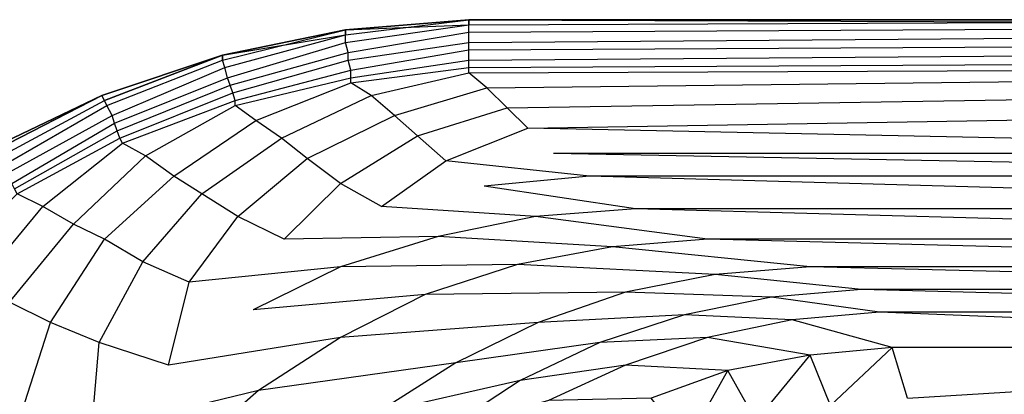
# Model space of a CAD drawing. Extents: x 0 to 1.9, y 0 to 0.8.
# Tile 6 of 15: x 0.22 to 0.63, y 0.64 to 0.8. Entities that reach past the tile are written whole.
import ezdxf

# ---------------------------------------------------------------- set-up
doc = ezdxf.new("R2010")
doc.units = 0
doc.layers.add('L2_CETUS_BQ190CEU7V_WANNE___REP', color=7, linetype='CONTINUOUS')
doc.layers.add('L3_CETUS_BQ190CEU7V_VER___REPLA', color=7, linetype='CONTINUOUS')

msp = doc.modelspace()

# ---------------------------------------------------------------- linework, layer by layer
at = {"layer": 'L2_CETUS_BQ190CEU7V_WANNE___REP', "color": 8}
for points, invisible_edges in [([(0.355029, 0.795733, 0.582), (0.407143, 0.797867, 0.58), (0.407143, 0.8, 0.582), (0.355029, 0.795733, 0.582)], 14), ([(0.407143, 0.8, 0.595), (0.355029, 0.795733, 0.582), (0.407143, 0.8, 0.582), (0.407143, 0.8, 0.595)], 13), ([(0.355029, 0.795733, 0.582), (0.407143, 0.8, 0.595), (0.355029, 0.795733, 0.595), (0.355029, 0.795733, 0.582)], 14), ([(0.407143, 0.8, 0.595), (0.355029, 0.7936, 0.597), (0.355029, 0.795733, 0.595), (0.407143, 0.8, 0.595)], 13), ([(0.355029, 0.7936, 0.597), (0.407143, 0.8, 0.595), (0.407143, 0.797867, 0.597), (0.355029, 0.7936, 0.597)], 14), ([(0.95, 0.797867, 0.58), (0.407143, 0.8, 0.582), (0.407143, 0.797867, 0.58), (0.95, 0.797867, 0.58)], 13), ([(0.407143, 0.8, 0.582), (0.95, 0.797867, 0.58), (0.95, 0.8, 0.582), (0.407143, 0.8, 0.582)], 14), ([(0.95, 0.8, 0.595), (0.407143, 0.8, 0.582), (0.95, 0.8, 0.582), (0.95, 0.8, 0.595)], 13), ([(0.407143, 0.8, 0.582), (0.95, 0.8, 0.595), (0.407143, 0.8, 0.595), (0.407143, 0.8, 0.582)], 14), ([(0.95, 0.8, 0.595), (0.407143, 0.797867, 0.597), (0.407143, 0.8, 0.595), (0.95, 0.8, 0.595)], 13), ([(0.407143, 0.797867, 0.597), (0.95, 0.8, 0.595), (0.95, 0.797867, 0.597), (0.407143, 0.797867, 0.597)], 14), ([(0.302914, 0.785067, 0.582), (0.355029, 0.7936, 0.58), (0.355029, 0.795733, 0.582), (0.302914, 0.785067, 0.582)], 14), ([(0.355029, 0.795733, 0.595), (0.302914, 0.785067, 0.582), (0.355029, 0.795733, 0.582), (0.355029, 0.795733, 0.595)], 13), ([(0.302914, 0.785067, 0.582), (0.355029, 0.795733, 0.595), (0.302914, 0.785067, 0.595), (0.302914, 0.785067, 0.582)], 14), ([(0.355029, 0.795733, 0.595), (0.302914, 0.782933, 0.597), (0.302914, 0.785067, 0.595), (0.355029, 0.795733, 0.595)], 13), ([(0.302914, 0.782933, 0.597), (0.355029, 0.795733, 0.595), (0.355029, 0.7936, 0.597), (0.302914, 0.782933, 0.597)], 14), ([(0.407143, 0.797867, 0.58), (0.355029, 0.795733, 0.582), (0.355029, 0.7936, 0.58), (0.407143, 0.797867, 0.58)], 13), ([(0.407143, 0.797867, 0.597), (0.355029, 0.7904, 0.599), (0.355029, 0.7936, 0.597), (0.407143, 0.797867, 0.597)], 13), ([(0.355029, 0.7904, 0.599), (0.407143, 0.797867, 0.597), (0.407143, 0.794667, 0.599), (0.355029, 0.7904, 0.599)], 14), ([(0.95, 0.797867, 0.597), (0.407143, 0.794667, 0.599), (0.407143, 0.797867, 0.597), (0.95, 0.797867, 0.597)], 13), ([(0.407143, 0.794667, 0.599), (0.95, 0.797867, 0.597), (0.95, 0.794667, 0.599), (0.407143, 0.794667, 0.599)], 14), ([(0.355029, 0.7936, 0.58), (0.302914, 0.785067, 0.582), (0.302914, 0.782933, 0.58), (0.355029, 0.7936, 0.58)], 13), ([(0.355029, 0.7936, 0.597), (0.304, 0.779733, 0.599), (0.302914, 0.782933, 0.597), (0.355029, 0.7936, 0.597)], 13), ([(0.304, 0.779733, 0.599), (0.355029, 0.7936, 0.597), (0.355029, 0.7904, 0.599), (0.304, 0.779733, 0.599)], 14), ([(0.407143, 0.794667, 0.599), (0.356114, 0.786133, 0.6), (0.355029, 0.7904, 0.599), (0.407143, 0.794667, 0.599)], 13), ([(0.356114, 0.786133, 0.6), (0.407143, 0.794667, 0.599), (0.407143, 0.7904, 0.6), (0.356114, 0.786133, 0.6)], 14), ([(0.95, 0.794667, 0.599), (0.407143, 0.7904, 0.6), (0.407143, 0.794667, 0.599), (0.95, 0.794667, 0.599)], 13), ([(0.407143, 0.7904, 0.6), (0.95, 0.794667, 0.599), (0.95, 0.7904, 0.6), (0.407143, 0.7904, 0.6)], 14), ([(0.355029, 0.7904, 0.599), (0.305086, 0.775467, 0.6), (0.304, 0.779733, 0.599), (0.355029, 0.7904, 0.599)], 13), ([(0.305086, 0.775467, 0.6), (0.355029, 0.7904, 0.599), (0.356114, 0.786133, 0.6), (0.305086, 0.775467, 0.6)], 14), ([(0.407143, 0.7904, 0.6), (0.356114, 0.782933, 0.6), (0.356114, 0.786133, 0.6), (0.407143, 0.7904, 0.6)], 13), ([(0.356114, 0.782933, 0.6), (0.407143, 0.7904, 0.6), (0.407143, 0.7872, 0.6), (0.356114, 0.782933, 0.6)], 14), ([(0.95, 0.7904, 0.6), (0.407143, 0.7872, 0.6), (0.407143, 0.7904, 0.6), (0.95, 0.7904, 0.6)], 13), ([(0.407143, 0.7872, 0.6), (0.95, 0.7904, 0.6), (0.95, 0.7872, 0.6), (0.407143, 0.7872, 0.6)], 14), ([(0.252971, 0.765867, 0.58), (0.302914, 0.785067, 0.582), (0.251886, 0.768, 0.582), (0.252971, 0.765867, 0.58)], 13), ([(0.302914, 0.785067, 0.595), (0.251886, 0.768, 0.582), (0.302914, 0.785067, 0.582), (0.302914, 0.785067, 0.595)], 13), ([(0.251886, 0.768, 0.582), (0.302914, 0.785067, 0.595), (0.251886, 0.768, 0.595), (0.251886, 0.768, 0.582)], 14), ([(0.302914, 0.785067, 0.595), (0.252971, 0.765867, 0.597), (0.251886, 0.768, 0.595), (0.302914, 0.785067, 0.595)], 13), ([(0.302914, 0.785067, 0.582), (0.252971, 0.765867, 0.58), (0.302914, 0.782933, 0.58), (0.302914, 0.785067, 0.582)], 14), ([(0.252971, 0.765867, 0.597), (0.302914, 0.785067, 0.595), (0.302914, 0.782933, 0.597), (0.252971, 0.765867, 0.597)], 14), ([(0.356114, 0.786133, 0.6), (0.306171, 0.772267, 0.6), (0.305086, 0.775467, 0.6), (0.356114, 0.786133, 0.6)], 13), ([(0.306171, 0.772267, 0.6), (0.356114, 0.786133, 0.6), (0.356114, 0.782933, 0.6), (0.306171, 0.772267, 0.6)], 14), ([(0.407143, 0.7872, 0.6), (0.3572, 0.778667, 0.599), (0.356114, 0.782933, 0.6), (0.407143, 0.7872, 0.6)], 13), ([(0.3572, 0.778667, 0.599), (0.407143, 0.7872, 0.6), (0.407143, 0.782933, 0.599), (0.3572, 0.778667, 0.599)], 14), ([(0.95, 0.7872, 0.6), (0.407143, 0.782933, 0.599), (0.407143, 0.7872, 0.6), (0.95, 0.7872, 0.6)], 13), ([(0.407143, 0.782933, 0.599), (0.95, 0.7872, 0.6), (0.95, 0.782933, 0.599), (0.407143, 0.782933, 0.599)], 14), ([(0.302914, 0.782933, 0.597), (0.254057, 0.763733, 0.599), (0.252971, 0.765867, 0.597), (0.302914, 0.782933, 0.597)], 13), ([(0.254057, 0.763733, 0.599), (0.302914, 0.782933, 0.597), (0.304, 0.779733, 0.599), (0.254057, 0.763733, 0.599)], 14), ([(0.304, 0.779733, 0.599), (0.256229, 0.759467, 0.6), (0.254057, 0.763733, 0.599), (0.304, 0.779733, 0.599)], 13), ([(0.256229, 0.759467, 0.6), (0.304, 0.779733, 0.599), (0.305086, 0.775467, 0.6), (0.256229, 0.759467, 0.6)], 14), ([(0.356114, 0.782933, 0.6), (0.307257, 0.769067, 0.599), (0.306171, 0.772267, 0.6), (0.356114, 0.782933, 0.6)], 13), ([(0.307257, 0.769067, 0.599), (0.356114, 0.782933, 0.6), (0.3572, 0.778667, 0.599), (0.307257, 0.769067, 0.599)], 14), ([(0.407143, 0.782933, 0.599), (0.3572, 0.775467, 0.597), (0.3572, 0.778667, 0.599), (0.407143, 0.782933, 0.599)], 13), ([(0.3572, 0.775467, 0.597), (0.407143, 0.782933, 0.599), (0.407143, 0.779733, 0.597), (0.3572, 0.775467, 0.597)], 14), ([(0.407143, 0.779733, 0.597), (0.3572, 0.773333, 0.595), (0.3572, 0.775467, 0.597), (0.407143, 0.779733, 0.597)], 13), ([(0.3572, 0.773333, 0.595), (0.407143, 0.779733, 0.597), (0.407143, 0.7776, 0.595), (0.3572, 0.773333, 0.595)], 14), ([(0.95, 0.782933, 0.599), (0.407143, 0.779733, 0.597), (0.407143, 0.782933, 0.599), (0.95, 0.782933, 0.599)], 13), ([(0.407143, 0.779733, 0.597), (0.95, 0.782933, 0.599), (0.95, 0.779733, 0.597), (0.407143, 0.779733, 0.597)], 14), ([(0.95, 0.779733, 0.597), (0.407143, 0.7776, 0.595), (0.407143, 0.779733, 0.597), (0.95, 0.779733, 0.597)], 13), ([(0.407143, 0.7776, 0.595), (0.95, 0.779733, 0.597), (0.95, 0.7776, 0.595), (0.407143, 0.7776, 0.595)], 14), ([(0.305086, 0.775467, 0.6), (0.257314, 0.756267, 0.6), (0.256229, 0.759467, 0.6), (0.305086, 0.775467, 0.6)], 13), ([(0.257314, 0.756267, 0.6), (0.305086, 0.775467, 0.6), (0.306171, 0.772267, 0.6), (0.257314, 0.756267, 0.6)], 14), ([(0.3572, 0.778667, 0.599), (0.308343, 0.765867, 0.597), (0.307257, 0.769067, 0.599), (0.3572, 0.778667, 0.599)], 13), ([(0.308343, 0.765867, 0.597), (0.3572, 0.778667, 0.599), (0.3572, 0.775467, 0.597), (0.308343, 0.765867, 0.597)], 14), ([(0.3572, 0.775467, 0.597), (0.308343, 0.763733, 0.595), (0.308343, 0.765867, 0.597), (0.3572, 0.775467, 0.597)], 13), ([(0.308343, 0.763733, 0.595), (0.3572, 0.775467, 0.597), (0.3572, 0.773333, 0.595), (0.308343, 0.763733, 0.595)], 14), ([(0.407143, 0.7776, 0.595), (0.365886, 0.768, 0.593), (0.3572, 0.773333, 0.595), (0.407143, 0.7776, 0.595)], 13), ([(0.365886, 0.768, 0.593), (0.407143, 0.7776, 0.595), (0.414743, 0.7712, 0.593), (0.365886, 0.768, 0.593)], 14), ([(0.95, 0.7776, 0.595), (0.414743, 0.7712, 0.593), (0.407143, 0.7776, 0.595), (0.95, 0.7776, 0.595)], 13), ([(0.414743, 0.7712, 0.593), (0.95, 0.7776, 0.595), (0.95, 0.7712, 0.593), (0.414743, 0.7712, 0.593)], 14), ([(0.306171, 0.772267, 0.6), (0.2584, 0.753067, 0.599), (0.257314, 0.756267, 0.6), (0.306171, 0.772267, 0.6)], 13), ([(0.2584, 0.753067, 0.599), (0.306171, 0.772267, 0.6), (0.307257, 0.769067, 0.599), (0.2584, 0.753067, 0.599)], 14), ([(0.3572, 0.773333, 0.595), (0.317029, 0.757333, 0.593), (0.308343, 0.763733, 0.595), (0.3572, 0.773333, 0.595)], 13), ([(0.317029, 0.757333, 0.593), (0.3572, 0.773333, 0.595), (0.365886, 0.768, 0.593), (0.317029, 0.757333, 0.593)], 14), ([(0.414743, 0.7712, 0.593), (0.375657, 0.759467, 0.589), (0.365886, 0.768, 0.593), (0.414743, 0.7712, 0.593)], 13), ([(0.375657, 0.759467, 0.589), (0.414743, 0.7712, 0.593), (0.423429, 0.762667, 0.589), (0.375657, 0.759467, 0.589)], 14), ([(0.95, 0.7712, 0.593), (0.423429, 0.762667, 0.589), (0.414743, 0.7712, 0.593), (0.95, 0.7712, 0.593)], 13), ([(0.423429, 0.762667, 0.589), (0.95, 0.7712, 0.593), (0.95, 0.762667, 0.589), (0.423429, 0.762667, 0.589)], 14), ([(0.206286, 0.744533, 0.58), (0.251886, 0.768, 0.582), (0.2052, 0.7456, 0.582), (0.206286, 0.744533, 0.58)], 13), ([(0.251886, 0.768, 0.595), (0.2052, 0.7456, 0.582), (0.251886, 0.768, 0.582), (0.251886, 0.768, 0.595)], 13), ([(0.2052, 0.7456, 0.582), (0.251886, 0.768, 0.595), (0.2052, 0.7456, 0.595), (0.2052, 0.7456, 0.582)], 14), ([(0.251886, 0.768, 0.595), (0.206286, 0.744533, 0.597), (0.2052, 0.7456, 0.595), (0.251886, 0.768, 0.595)], 13), ([(0.251886, 0.768, 0.582), (0.206286, 0.744533, 0.58), (0.252971, 0.765867, 0.58), (0.251886, 0.768, 0.582)], 14), ([(0.206286, 0.744533, 0.597), (0.251886, 0.768, 0.595), (0.252971, 0.765867, 0.597), (0.206286, 0.744533, 0.597)], 14), ([(0.307257, 0.769067, 0.599), (0.259486, 0.749867, 0.597), (0.2584, 0.753067, 0.599), (0.307257, 0.769067, 0.599)], 13), ([(0.259486, 0.749867, 0.597), (0.307257, 0.769067, 0.599), (0.308343, 0.765867, 0.597), (0.259486, 0.749867, 0.597)], 14), ([(0.365886, 0.768, 0.593), (0.327886, 0.749867, 0.589), (0.317029, 0.757333, 0.593), (0.365886, 0.768, 0.593)], 13), ([(0.327886, 0.749867, 0.589), (0.365886, 0.768, 0.593), (0.375657, 0.759467, 0.589), (0.327886, 0.749867, 0.589)], 14), ([(0.252971, 0.765867, 0.597), (0.207371, 0.741333, 0.599), (0.206286, 0.744533, 0.597), (0.252971, 0.765867, 0.597)], 13), ([(0.207371, 0.741333, 0.599), (0.252971, 0.765867, 0.597), (0.254057, 0.763733, 0.599), (0.207371, 0.741333, 0.599)], 14), ([(0.254057, 0.763733, 0.599), (0.209543, 0.738133, 0.6), (0.207371, 0.741333, 0.599), (0.254057, 0.763733, 0.599)], 13), ([(0.209543, 0.738133, 0.6), (0.254057, 0.763733, 0.599), (0.256229, 0.759467, 0.6), (0.209543, 0.738133, 0.6)], 14), ([(0.308343, 0.765867, 0.597), (0.260571, 0.747733, 0.595), (0.259486, 0.749867, 0.597), (0.308343, 0.765867, 0.597)], 13), ([(0.260571, 0.747733, 0.595), (0.308343, 0.765867, 0.597), (0.308343, 0.763733, 0.595), (0.260571, 0.747733, 0.595)], 14), ([(0.308343, 0.763733, 0.595), (0.270343, 0.7424, 0.593), (0.260571, 0.747733, 0.595), (0.308343, 0.763733, 0.595)], 13), ([(0.270343, 0.7424, 0.593), (0.308343, 0.763733, 0.595), (0.317029, 0.757333, 0.593), (0.270343, 0.7424, 0.593)], 14), ([(0.423429, 0.762667, 0.589), (0.385429, 0.750933, 0.583), (0.375657, 0.759467, 0.589), (0.423429, 0.762667, 0.589)], 13), ([(0.385429, 0.750933, 0.583), (0.423429, 0.762667, 0.589), (0.432114, 0.754133, 0.583), (0.385429, 0.750933, 0.583)], 14), ([(0.95, 0.762667, 0.589), (0.432114, 0.754133, 0.583), (0.423429, 0.762667, 0.589), (0.95, 0.762667, 0.589)], 13), ([(0.432114, 0.754133, 0.583), (0.95, 0.762667, 0.589), (0.95, 0.754133, 0.583), (0.432114, 0.754133, 0.583)], 14), ([(0.256229, 0.759467, 0.6), (0.211714, 0.734933, 0.6), (0.209543, 0.738133, 0.6), (0.256229, 0.759467, 0.6)], 13), ([(0.211714, 0.734933, 0.6), (0.256229, 0.759467, 0.6), (0.257314, 0.756267, 0.6), (0.211714, 0.734933, 0.6)], 14), ([(0.375657, 0.759467, 0.589), (0.338743, 0.741333, 0.583), (0.327886, 0.749867, 0.589), (0.375657, 0.759467, 0.589)], 13), ([(0.338743, 0.741333, 0.583), (0.375657, 0.759467, 0.589), (0.385429, 0.750933, 0.583), (0.338743, 0.741333, 0.583)], 14), ([(0.257314, 0.756267, 0.6), (0.213886, 0.730667, 0.599), (0.211714, 0.734933, 0.6), (0.257314, 0.756267, 0.6)], 13), ([(0.213886, 0.730667, 0.599), (0.257314, 0.756267, 0.6), (0.2584, 0.753067, 0.599), (0.213886, 0.730667, 0.599)], 14), ([(0.317029, 0.757333, 0.593), (0.282286, 0.733867, 0.589), (0.270343, 0.7424, 0.593), (0.317029, 0.757333, 0.593)], 13), ([(0.282286, 0.733867, 0.589), (0.317029, 0.757333, 0.593), (0.327886, 0.749867, 0.589), (0.282286, 0.733867, 0.589)], 14), ([(0.432114, 0.754133, 0.583), (0.397371, 0.740267, 0.572), (0.385429, 0.750933, 0.583), (0.432114, 0.754133, 0.583)], 13), ([(0.397371, 0.740267, 0.572), (0.432114, 0.754133, 0.583), (0.442971, 0.743467, 0.572), (0.397371, 0.740267, 0.572)], 14), ([(0.432114, 0.754133, 0.583), (0.95, 0.743467, 0.572), (0.442971, 0.743467, 0.572), (0.432114, 0.754133, 0.583)], 13), ([(0.95, 0.743467, 0.572), (0.432114, 0.754133, 0.583), (0.95, 0.754133, 0.583), (0.95, 0.743467, 0.572)], 14), ([(0.2584, 0.753067, 0.599), (0.214971, 0.728533, 0.597), (0.213886, 0.730667, 0.599), (0.2584, 0.753067, 0.599)], 13), ([(0.214971, 0.728533, 0.597), (0.2584, 0.753067, 0.599), (0.259486, 0.749867, 0.597), (0.214971, 0.728533, 0.597)], 14), ([(0.259486, 0.749867, 0.597), (0.216057, 0.7264, 0.595), (0.214971, 0.728533, 0.597), (0.259486, 0.749867, 0.597)], 13), ([(0.216057, 0.7264, 0.595), (0.259486, 0.749867, 0.597), (0.260571, 0.747733, 0.595), (0.216057, 0.7264, 0.595)], 14), ([(0.327886, 0.749867, 0.589), (0.294229, 0.7264, 0.583), (0.282286, 0.733867, 0.589), (0.327886, 0.749867, 0.589)], 13), ([(0.294229, 0.7264, 0.583), (0.327886, 0.749867, 0.589), (0.338743, 0.741333, 0.583), (0.294229, 0.7264, 0.583)], 14), ([(0.385429, 0.750933, 0.583), (0.352857, 0.730667, 0.572), (0.338743, 0.741333, 0.583), (0.385429, 0.750933, 0.583)], 13), ([(0.352857, 0.730667, 0.572), (0.385429, 0.750933, 0.583), (0.397371, 0.740267, 0.572), (0.352857, 0.730667, 0.572)], 14), ([(0.260571, 0.747733, 0.595), (0.226914, 0.721067, 0.593), (0.216057, 0.7264, 0.595), (0.260571, 0.747733, 0.595)], 13), ([(0.226914, 0.721067, 0.593), (0.260571, 0.747733, 0.595), (0.270343, 0.7424, 0.593), (0.226914, 0.721067, 0.593)], 14), ([(0.270343, 0.7424, 0.593), (0.239943, 0.7136, 0.589), (0.226914, 0.721067, 0.593), (0.270343, 0.7424, 0.593)], 13), ([(0.239943, 0.7136, 0.589), (0.270343, 0.7424, 0.593), (0.282286, 0.733867, 0.589), (0.239943, 0.7136, 0.589)], 14), ([(0.458171, 0.733867, 0.559), (0.397371, 0.740267, 0.572), (0.442971, 0.743467, 0.572), (0.458171, 0.733867, 0.559)], 14), ([(0.442971, 0.743467, 0.572), (0.95, 0.733867, 0.559), (0.458171, 0.733867, 0.559), (0.442971, 0.743467, 0.572)], 13), ([(0.95, 0.733867, 0.559), (0.442971, 0.743467, 0.572), (0.95, 0.743467, 0.572), (0.95, 0.733867, 0.559)], 14), ([(0.338743, 0.741333, 0.583), (0.309429, 0.7168, 0.572), (0.294229, 0.7264, 0.583), (0.338743, 0.741333, 0.583)], 13), ([(0.309429, 0.7168, 0.572), (0.338743, 0.741333, 0.583), (0.352857, 0.730667, 0.572), (0.309429, 0.7168, 0.572)], 14), ([(0.397371, 0.740267, 0.572), (0.370229, 0.721067, 0.559), (0.352857, 0.730667, 0.572), (0.397371, 0.740267, 0.572)], 13), ([(0.370229, 0.721067, 0.559), (0.397371, 0.740267, 0.572), (0.413657, 0.7296, 0.559), (0.370229, 0.721067, 0.559)], 14), ([(0.397371, 0.740267, 0.572), (0.458171, 0.733867, 0.559), (0.413657, 0.7296, 0.559), (0.397371, 0.740267, 0.572)], 13), ([(0.282286, 0.733867, 0.589), (0.252971, 0.7072, 0.583), (0.239943, 0.7136, 0.589), (0.282286, 0.733867, 0.589)], 13), ([(0.252971, 0.7072, 0.583), (0.282286, 0.733867, 0.589), (0.294229, 0.7264, 0.583), (0.252971, 0.7072, 0.583)], 14), ([(0.477714, 0.72, 0.53), (0.413657, 0.7296, 0.559), (0.458171, 0.733867, 0.559), (0.477714, 0.72, 0.53)], 14), ([(0.458171, 0.733867, 0.559), (0.95, 0.72, 0.53), (0.477714, 0.72, 0.53), (0.458171, 0.733867, 0.559)], 13), ([(0.95, 0.72, 0.53), (0.458171, 0.733867, 0.559), (0.95, 0.733867, 0.559), (0.95, 0.72, 0.53)], 14), ([(0.352857, 0.730667, 0.572), (0.328971, 0.7072, 0.559), (0.309429, 0.7168, 0.572), (0.352857, 0.730667, 0.572)], 13), ([(0.328971, 0.7072, 0.559), (0.352857, 0.730667, 0.572), (0.370229, 0.721067, 0.559), (0.328971, 0.7072, 0.559)], 14), ([(0.435371, 0.7168, 0.53), (0.370229, 0.721067, 0.559), (0.413657, 0.7296, 0.559), (0.435371, 0.7168, 0.53)], 14), ([(0.413657, 0.7296, 0.559), (0.477714, 0.72, 0.53), (0.435371, 0.7168, 0.53), (0.413657, 0.7296, 0.559)], 13), ([(0.184571, 0.6944, 0.593), (0.216057, 0.7264, 0.595), (0.226914, 0.721067, 0.593), (0.184571, 0.6944, 0.593)], 14), ([(0.294229, 0.7264, 0.583), (0.269257, 0.6976, 0.572), (0.252971, 0.7072, 0.583), (0.294229, 0.7264, 0.583)], 13), ([(0.269257, 0.6976, 0.572), (0.294229, 0.7264, 0.583), (0.309429, 0.7168, 0.572), (0.269257, 0.6976, 0.572)], 14), ([(0.226914, 0.721067, 0.593), (0.198686, 0.686933, 0.589), (0.184571, 0.6944, 0.593), (0.226914, 0.721067, 0.593)], 13), ([(0.198686, 0.686933, 0.589), (0.226914, 0.721067, 0.593), (0.239943, 0.7136, 0.589), (0.198686, 0.686933, 0.589)], 14), ([(0.394114, 0.708267, 0.53), (0.328971, 0.7072, 0.559), (0.370229, 0.721067, 0.559), (0.394114, 0.708267, 0.53)], 14), ([(0.370229, 0.721067, 0.559), (0.435371, 0.7168, 0.53), (0.394114, 0.708267, 0.53), (0.370229, 0.721067, 0.559)], 13), ([(0.309429, 0.7168, 0.572), (0.2888, 0.689067, 0.559), (0.269257, 0.6976, 0.572), (0.309429, 0.7168, 0.572)], 13), ([(0.2888, 0.689067, 0.559), (0.309429, 0.7168, 0.572), (0.328971, 0.7072, 0.559), (0.2888, 0.689067, 0.559)], 14), ([(0.467943, 0.704, 0.48), (0.394114, 0.708267, 0.53), (0.435371, 0.7168, 0.53), (0.467943, 0.704, 0.48)], 14), ([(0.508114, 0.7072, 0.48), (0.435371, 0.7168, 0.53), (0.477714, 0.72, 0.53), (0.508114, 0.7072, 0.48)], 14), ([(0.435371, 0.7168, 0.53), (0.508114, 0.7072, 0.48), (0.467943, 0.704, 0.48), (0.435371, 0.7168, 0.53)], 13), ([(0.477714, 0.72, 0.53), (0.95, 0.7072, 0.48), (0.508114, 0.7072, 0.48), (0.477714, 0.72, 0.53)], 13), ([(0.95, 0.7072, 0.48), (0.477714, 0.72, 0.53), (0.95, 0.72, 0.53), (0.95, 0.7072, 0.48)], 14), ([(0.239943, 0.7136, 0.589), (0.2128, 0.680533, 0.583), (0.198686, 0.686933, 0.589), (0.239943, 0.7136, 0.589)], 13), ([(0.2128, 0.680533, 0.583), (0.239943, 0.7136, 0.589), (0.252971, 0.7072, 0.583), (0.2128, 0.680533, 0.583)], 14), ([(0.328971, 0.7072, 0.559), (0.394114, 0.708267, 0.53), (0.352857, 0.695467, 0.53), (0.328971, 0.7072, 0.559)], 13), ([(0.427771, 0.696533, 0.48), (0.352857, 0.695467, 0.53), (0.394114, 0.708267, 0.53), (0.427771, 0.696533, 0.48)], 14), ([(0.394114, 0.708267, 0.53), (0.467943, 0.704, 0.48), (0.427771, 0.696533, 0.48), (0.394114, 0.708267, 0.53)], 13), ([(0.252971, 0.7072, 0.583), (0.230171, 0.672, 0.572), (0.2128, 0.680533, 0.583), (0.252971, 0.7072, 0.583)], 13), ([(0.230171, 0.672, 0.572), (0.252971, 0.7072, 0.583), (0.269257, 0.6976, 0.572), (0.230171, 0.672, 0.572)], 14), ([(0.352857, 0.695467, 0.53), (0.2888, 0.689067, 0.559), (0.328971, 0.7072, 0.559), (0.352857, 0.695467, 0.53)], 14), ([(0.511371, 0.692267, 0.38), (0.427771, 0.696533, 0.48), (0.467943, 0.704, 0.48), (0.511371, 0.692267, 0.38)], 14), ([(0.551543, 0.695467, 0.38), (0.467943, 0.704, 0.48), (0.508114, 0.7072, 0.48), (0.551543, 0.695467, 0.38)], 14), ([(0.467943, 0.704, 0.48), (0.551543, 0.695467, 0.38), (0.511371, 0.692267, 0.38), (0.467943, 0.704, 0.48)], 13), ([(0.508114, 0.7072, 0.48), (0.95, 0.695467, 0.38), (0.551543, 0.695467, 0.38), (0.508114, 0.7072, 0.48)], 13), ([(0.95, 0.695467, 0.38), (0.508114, 0.7072, 0.48), (0.95, 0.7072, 0.48), (0.95, 0.695467, 0.38)], 14), ([(0.269257, 0.6976, 0.572), (0.2508, 0.663467, 0.559), (0.230171, 0.672, 0.572), (0.269257, 0.6976, 0.572)], 13), ([(0.2508, 0.663467, 0.559), (0.269257, 0.6976, 0.572), (0.2888, 0.689067, 0.559), (0.2508, 0.663467, 0.559)], 14), ([(0.352857, 0.695467, 0.53), (0.427771, 0.696533, 0.48), (0.388686, 0.683733, 0.48), (0.352857, 0.695467, 0.53)], 13), ([(0.473371, 0.6848, 0.38), (0.388686, 0.683733, 0.48), (0.427771, 0.696533, 0.48), (0.473371, 0.6848, 0.38)], 14), ([(0.427771, 0.696533, 0.48), (0.511371, 0.692267, 0.38), (0.473371, 0.6848, 0.38), (0.427771, 0.696533, 0.48)], 13), ([(0.2888, 0.689067, 0.559), (0.352857, 0.695467, 0.53), (0.315943, 0.677333, 0.53), (0.2888, 0.689067, 0.559)], 13), ([(0.388686, 0.683733, 0.48), (0.315943, 0.677333, 0.53), (0.352857, 0.695467, 0.53), (0.388686, 0.683733, 0.48)], 14), ([(0.535257, 0.682667, 0.28), (0.473371, 0.6848, 0.38), (0.511371, 0.692267, 0.38), (0.535257, 0.682667, 0.28)], 14), ([(0.573257, 0.685867, 0.28), (0.511371, 0.692267, 0.38), (0.551543, 0.695467, 0.38), (0.573257, 0.685867, 0.28)], 14), ([(0.511371, 0.692267, 0.38), (0.573257, 0.685867, 0.28), (0.535257, 0.682667, 0.28), (0.511371, 0.692267, 0.38)], 13), ([(0.551543, 0.695467, 0.38), (0.95, 0.685867, 0.28), (0.573257, 0.685867, 0.28), (0.551543, 0.695467, 0.38)], 13), ([(0.95, 0.685867, 0.28), (0.551543, 0.695467, 0.38), (0.95, 0.695467, 0.38), (0.95, 0.685867, 0.28)], 14), ([(0.2888, 0.689067, 0.559), (0.280114, 0.653867, 0.53), (0.2508, 0.663467, 0.559), (0.2888, 0.689067, 0.559)], 13), ([(0.280114, 0.653867, 0.53), (0.2888, 0.689067, 0.559), (0.315943, 0.677333, 0.53), (0.280114, 0.653867, 0.53)], 14), ([(0.315943, 0.677333, 0.53), (0.388686, 0.683733, 0.48), (0.352857, 0.6656, 0.48), (0.315943, 0.677333, 0.53)], 13), ([(0.436457, 0.672, 0.38), (0.352857, 0.6656, 0.48), (0.388686, 0.683733, 0.48), (0.436457, 0.672, 0.38)], 14), ([(0.388686, 0.683733, 0.48), (0.473371, 0.6848, 0.38), (0.436457, 0.672, 0.38), (0.388686, 0.683733, 0.48)], 13), ([(0.498343, 0.6752, 0.28), (0.436457, 0.672, 0.38), (0.473371, 0.6848, 0.38), (0.498343, 0.6752, 0.28)], 14), ([(0.473371, 0.6848, 0.38), (0.535257, 0.682667, 0.28), (0.498343, 0.6752, 0.28), (0.473371, 0.6848, 0.38)], 13), ([(0.580857, 0.676267, 0.225), (0.535257, 0.682667, 0.28), (0.573257, 0.685867, 0.28), (0.580857, 0.676267, 0.225)], 14), ([(0.573257, 0.685867, 0.28), (0.95, 0.676267, 0.225), (0.580857, 0.676267, 0.225), (0.573257, 0.685867, 0.28)], 13), ([(0.95, 0.676267, 0.225), (0.573257, 0.685867, 0.28), (0.95, 0.685867, 0.28), (0.95, 0.676267, 0.225)], 14), ([(0.1976, 0.6432, 0.572), (0.2128, 0.680533, 0.583), (0.230171, 0.672, 0.572), (0.1976, 0.6432, 0.572)], 14), ([(0.543943, 0.673067, 0.225), (0.498343, 0.6752, 0.28), (0.535257, 0.682667, 0.28), (0.543943, 0.673067, 0.225)], 14), ([(0.535257, 0.682667, 0.28), (0.580857, 0.676267, 0.225), (0.543943, 0.673067, 0.225), (0.535257, 0.682667, 0.28)], 13), ([(0.352857, 0.6656, 0.48), (0.280114, 0.653867, 0.53), (0.315943, 0.677333, 0.53), (0.352857, 0.6656, 0.48)], 14), ([(0.436457, 0.672, 0.38), (0.498343, 0.6752, 0.28), (0.462514, 0.663467, 0.28), (0.436457, 0.672, 0.38)], 13), ([(0.508114, 0.6656, 0.225), (0.462514, 0.663467, 0.28), (0.498343, 0.6752, 0.28), (0.508114, 0.6656, 0.225)], 14), ([(0.498343, 0.6752, 0.28), (0.543943, 0.673067, 0.225), (0.508114, 0.6656, 0.225), (0.498343, 0.6752, 0.28)], 13), ([(0.586286, 0.661333, 0.195), (0.543943, 0.673067, 0.225), (0.580857, 0.676267, 0.225), (0.586286, 0.661333, 0.195)], 14), ([(0.580857, 0.676267, 0.225), (0.95, 0.661333, 0.195), (0.586286, 0.661333, 0.195), (0.580857, 0.676267, 0.225)], 13), ([(0.95, 0.661333, 0.195), (0.580857, 0.676267, 0.225), (0.95, 0.676267, 0.225), (0.95, 0.661333, 0.195)], 14), ([(0.230171, 0.672, 0.572), (0.218229, 0.634667, 0.559), (0.1976, 0.6432, 0.572), (0.230171, 0.672, 0.572)], 13), ([(0.218229, 0.634667, 0.559), (0.230171, 0.672, 0.572), (0.2508, 0.663467, 0.559), (0.218229, 0.634667, 0.559)], 14), ([(0.352857, 0.6656, 0.48), (0.436457, 0.672, 0.38), (0.401714, 0.654933, 0.38), (0.352857, 0.6656, 0.48)], 13), ([(0.462514, 0.663467, 0.28), (0.401714, 0.654933, 0.38), (0.436457, 0.672, 0.38), (0.462514, 0.663467, 0.28)], 14), ([(0.551543, 0.658133, 0.195), (0.508114, 0.6656, 0.225), (0.543943, 0.673067, 0.225), (0.551543, 0.658133, 0.195)], 14), ([(0.543943, 0.673067, 0.225), (0.586286, 0.661333, 0.195), (0.551543, 0.658133, 0.195), (0.543943, 0.673067, 0.225)], 13), ([(0.2508, 0.663467, 0.559), (0.247543, 0.626133, 0.53), (0.218229, 0.634667, 0.559), (0.2508, 0.663467, 0.559)], 13), ([(0.247543, 0.626133, 0.53), (0.2508, 0.663467, 0.559), (0.280114, 0.653867, 0.53), (0.247543, 0.626133, 0.53)], 14), ([(0.280114, 0.653867, 0.53), (0.352857, 0.6656, 0.48), (0.318114, 0.6432, 0.48), (0.280114, 0.653867, 0.53)], 13), ([(0.401714, 0.654933, 0.38), (0.318114, 0.6432, 0.48), (0.352857, 0.6656, 0.48), (0.401714, 0.654933, 0.38)], 14), ([(0.401714, 0.654933, 0.38), (0.462514, 0.663467, 0.28), (0.428857, 0.647467, 0.28), (0.401714, 0.654933, 0.38)], 13), ([(0.473371, 0.653867, 0.225), (0.428857, 0.647467, 0.28), (0.462514, 0.663467, 0.28), (0.473371, 0.653867, 0.225)], 14), ([(0.462514, 0.663467, 0.28), (0.508114, 0.6656, 0.225), (0.473371, 0.653867, 0.225), (0.462514, 0.663467, 0.28)], 13), ([(0.5168, 0.651733, 0.195), (0.473371, 0.653867, 0.225), (0.508114, 0.6656, 0.225), (0.5168, 0.651733, 0.195)], 14), ([(0.508114, 0.6656, 0.225), (0.551543, 0.658133, 0.195), (0.5168, 0.651733, 0.195), (0.508114, 0.6656, 0.225)], 13), ([(0.586286, 0.661333, 0.195), (0.560229, 0.6368, 0.175), (0.551543, 0.658133, 0.195), (0.586286, 0.661333, 0.195)], 13), ([(0.560229, 0.6368, 0.175), (0.586286, 0.661333, 0.195), (0.5928, 0.64, 0.175), (0.560229, 0.6368, 0.175)], 14), ([(0.95, 0.661333, 0.195), (0.5928, 0.64, 0.175), (0.586286, 0.661333, 0.195), (0.95, 0.661333, 0.195)], 13), ([(0.5928, 0.64, 0.175), (0.95, 0.661333, 0.195), (0.95, 0.64, 0.175), (0.5928, 0.64, 0.175)], 14), ([(0.318114, 0.6432, 0.48), (0.401714, 0.654933, 0.38), (0.368057, 0.6336, 0.38), (0.318114, 0.6432, 0.48)], 13), ([(0.428857, 0.647467, 0.28), (0.368057, 0.6336, 0.38), (0.401714, 0.654933, 0.38), (0.428857, 0.647467, 0.28)], 14), ([(0.551543, 0.658133, 0.195), (0.528743, 0.6304, 0.175), (0.5168, 0.651733, 0.195), (0.551543, 0.658133, 0.195)], 13), ([(0.528743, 0.6304, 0.175), (0.551543, 0.658133, 0.195), (0.560229, 0.6368, 0.175), (0.528743, 0.6304, 0.175)], 14), ([(0.318114, 0.6432, 0.48), (0.247543, 0.626133, 0.53), (0.280114, 0.653867, 0.53), (0.318114, 0.6432, 0.48)], 14), ([(0.428857, 0.647467, 0.28), (0.473371, 0.653867, 0.225), (0.4408, 0.638933, 0.225), (0.428857, 0.647467, 0.28)], 13), ([(0.484229, 0.64, 0.195), (0.4408, 0.638933, 0.225), (0.473371, 0.653867, 0.225), (0.484229, 0.64, 0.195)], 14), ([(0.473371, 0.653867, 0.225), (0.5168, 0.651733, 0.195), (0.484229, 0.64, 0.195), (0.473371, 0.653867, 0.225)], 13), ([(0.5168, 0.651733, 0.195), (0.499429, 0.6208, 0.175), (0.484229, 0.64, 0.195), (0.5168, 0.651733, 0.195)], 13), ([(0.499429, 0.6208, 0.175), (0.5168, 0.651733, 0.195), (0.528743, 0.6304, 0.175), (0.499429, 0.6208, 0.175)], 14), ([(0.368057, 0.6336, 0.38), (0.428857, 0.647467, 0.28), (0.396286, 0.626133, 0.28), (0.368057, 0.6336, 0.38)], 13), ([(0.4408, 0.638933, 0.225), (0.396286, 0.626133, 0.28), (0.428857, 0.647467, 0.28), (0.4408, 0.638933, 0.225)], 14), ([(0.188914, 0.602667, 0.559), (0.1976, 0.6432, 0.572), (0.218229, 0.634667, 0.559), (0.188914, 0.602667, 0.559)], 14), ([(0.247543, 0.626133, 0.53), (0.318114, 0.6432, 0.48), (0.287714, 0.616533, 0.48), (0.247543, 0.626133, 0.53)], 13), ([(0.368057, 0.6336, 0.38), (0.287714, 0.616533, 0.48), (0.318114, 0.6432, 0.48), (0.368057, 0.6336, 0.38)], 14)]:
    msp.add_3dface(points, dxfattribs=dict(at, invisible_edges=invisible_edges))
at = {"layer": 'L3_CETUS_BQ190CEU7V_VER___REPLA', "color": 8}
for points, invisible_edges in [([(0.355029, 0.795733, 0.58), (0.407143, 0.797867, 0.58), (0.407143, 0.8, 0.58), (0.355029, 0.795733, 0.58)], 14), ([(0.355029, 0.795733), (0.407143, 0.8, 0.58), (0.407143, 0.8), (0.355029, 0.795733)], 13), ([(0.407143, 0.8, 0.58), (0.355029, 0.795733), (0.355029, 0.795733, 0.58), (0.407143, 0.8, 0.58)], 14), ([(0.95, 0.797867, 0.58), (0.407143, 0.8, 0.58), (0.407143, 0.797867, 0.58), (0.95, 0.797867, 0.58)], 13), ([(0.407143, 0.8, 0.58), (0.95, 0.797867, 0.58), (0.95, 0.8, 0.58), (0.407143, 0.8, 0.58)], 14), ([(0.407143, 0.8, 0.58), (0.95, 0.8), (0.407143, 0.8), (0.407143, 0.8, 0.58)], 13), ([(0.95, 0.8), (0.407143, 0.8, 0.58), (0.95, 0.8, 0.58), (0.95, 0.8)], 14), ([(0.302914, 0.785067, 0.58), (0.355029, 0.7936, 0.58), (0.355029, 0.795733, 0.58), (0.302914, 0.785067, 0.58)], 14), ([(0.302914, 0.785067), (0.355029, 0.795733, 0.58), (0.355029, 0.795733), (0.302914, 0.785067)], 13), ([(0.355029, 0.795733, 0.58), (0.302914, 0.785067), (0.302914, 0.785067, 0.58), (0.355029, 0.795733, 0.58)], 14), ([(0.407143, 0.797867, 0.58), (0.355029, 0.795733, 0.58), (0.355029, 0.7936, 0.58), (0.407143, 0.797867, 0.58)], 13), ([(0.355029, 0.7936, 0.58), (0.302914, 0.785067, 0.58), (0.302914, 0.782933, 0.58), (0.355029, 0.7936, 0.58)], 13), ([(0.252971, 0.765867, 0.58), (0.302914, 0.785067, 0.58), (0.251886, 0.768, 0.58), (0.252971, 0.765867, 0.58)], 13), ([(0.251886, 0.768), (0.302914, 0.785067, 0.58), (0.302914, 0.785067), (0.251886, 0.768)], 13), ([(0.302914, 0.785067, 0.58), (0.251886, 0.768), (0.251886, 0.768, 0.58), (0.302914, 0.785067, 0.58)], 14), ([(0.302914, 0.785067, 0.58), (0.252971, 0.765867, 0.58), (0.302914, 0.782933, 0.58), (0.302914, 0.785067, 0.58)], 14), ([(0.206286, 0.744533, 0.58), (0.251886, 0.768, 0.58), (0.2052, 0.7456, 0.58), (0.206286, 0.744533, 0.58)], 13), ([(0.2052, 0.7456), (0.251886, 0.768, 0.58), (0.251886, 0.768), (0.2052, 0.7456)], 13), ([(0.251886, 0.768, 0.58), (0.2052, 0.7456), (0.2052, 0.7456, 0.58), (0.251886, 0.768, 0.58)], 14), ([(0.251886, 0.768, 0.58), (0.206286, 0.744533, 0.58), (0.252971, 0.765867, 0.58), (0.251886, 0.768, 0.58)], 14)]:
    msp.add_3dface(points, dxfattribs=dict(at, invisible_edges=invisible_edges))

doc.saveas('drawing.dxf')
